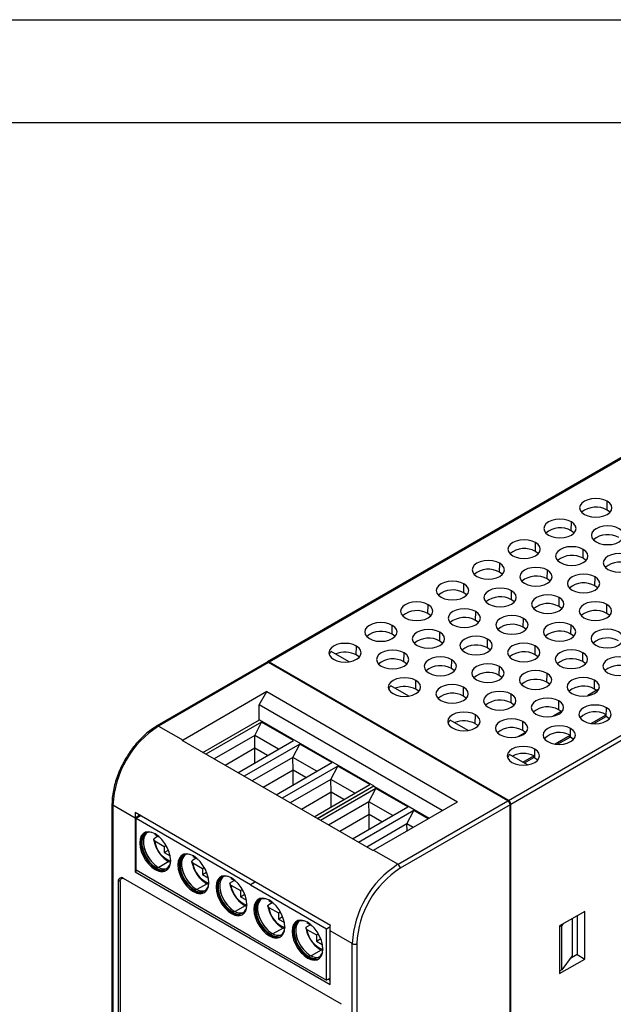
# Model space of a CAD drawing. Header units: millimetres. Extents: x 0 to 349, y 0 to 270.
# Tile 6 of 9: x 247 to 293, y 194 to 270. Entities that reach past the tile are written whole.
import ezdxf

# ---------------------------------------------------------------- set-up
doc = ezdxf.new("R2010")
doc.units = ezdxf.units.MM
doc.header["$LTSCALE"] = 1.25
doc.layers.add('TEXT', color=140, linetype='Continuous', lineweight=25)

msp = doc.modelspace()

# ---------------------------------------------------------------- linework, layer by layer
at = {"color": 7, "linetype": 'Continuous'}
msp.add_line((0.003, 269.878), (349.253, 269.878), dxfattribs=at)
for p, q in [((314.687, 248.367), (266.011, 220.267)), ((314.812, 248.355), (266.136, 220.255)), ((284.639, 209.573), (333.315, 237.673)), ((333.492, 237.367), (284.816, 209.267)), ((292.259, 232.002), (292.27, 232.688)), ((289.49, 230.403), (289.5, 231.089)), ((286.72, 228.804), (286.731, 229.49)), ((290.403, 228.277), (290.414, 228.963)), ((283.951, 227.205), (283.961, 227.892)), ((287.634, 226.678), (287.644, 227.364)), ((291.317, 226.151), (291.327, 226.837)), ((281.181, 225.606), (281.192, 226.293)), ((284.864, 225.079), (284.875, 225.765)), ((288.547, 224.552), (288.557, 225.238)), ((278.412, 224.008), (278.422, 224.694)), ((292.23, 224.025), (292.24, 224.711)), ((282.095, 223.48), (282.105, 224.167)), ((285.778, 222.953), (285.788, 223.639)), ((275.642, 222.409), (275.653, 223.095)), ((289.46, 222.426), (289.471, 223.112)), ((279.325, 221.881), (279.336, 222.568)), ((272.873, 220.81), (272.883, 221.496)), ((283.008, 221.354), (283.018, 222.041)), ((286.691, 220.827), (286.701, 221.513)), ((272.324, 220.289), (270.938, 221.09)), ((276.556, 220.283), (276.566, 220.969)), ((290.374, 220.3), (290.384, 220.986)), ((265.952, 220.233), (257.467, 215.335)), ((266.077, 220.221), (257.592, 215.322)), ((284.58, 209.539), (266.077, 220.221)), ((284.622, 209.543), (266.119, 220.225)), ((284.639, 209.573), (266.136, 220.255)), ((280.239, 219.755), (280.249, 220.442)), ((283.921, 219.228), (283.932, 219.915)), ((287.604, 218.701), (287.615, 219.387)), ((276.921, 217.636), (275.534, 218.436)), ((277.469, 218.157), (277.479, 218.843)), ((281.152, 217.629), (281.162, 218.316)), ((291.287, 218.174), (291.297, 218.86)), ((265.959, 217.976), (259.478, 214.234)), ((265.37, 216.955), (265.959, 217.976)), ((265.959, 217.976), (280.691, 209.471)), ((284.835, 217.102), (284.845, 217.788)), ((291.529, 218.115), (290.773, 217.671)), ((291.565, 218.069), (291.529, 218.115)), ((279.512, 208.791), (265.37, 216.955)), ((265.37, 215.798), (265.37, 216.955)), ((288.518, 216.575), (288.528, 217.261)), ((282.065, 215.503), (282.076, 216.19)), ((288.775, 216.498), (288.065, 216.08)), ((288.795, 216.47), (288.775, 216.498)), ((291.044, 215.535), (292.196, 216.189)), ((291.245, 215.513), (292.194, 216.051)), ((292.194, 216.051), (292.196, 216.189)), ((292.2, 216.048), (292.211, 216.734)), ((257.592, 215.322), (259.478, 214.234)), ((261.01, 213.281), (265.385, 215.807)), ((265.549, 215.629), (261.246, 213.145)), ((265.018, 214.595), (265.549, 215.629)), ((265.385, 215.807), (274.224, 210.704)), ((268.024, 214.201), (265.549, 215.629)), ((281.517, 214.983), (280.13, 215.783)), ((285.748, 214.976), (285.758, 215.662)), ((265.018, 214.595), (261.876, 212.781)), ((265.035, 213.611), (265.018, 214.595)), ((266.863, 213.53), (265.018, 214.595)), ((286.02, 214.879), (285.357, 214.489)), ((288.233, 213.94), (289.402, 214.603)), ((288.435, 213.919), (289.4, 214.466)), ((289.4, 214.466), (289.402, 214.603)), ((289.431, 214.449), (289.441, 215.135)), ((274.151, 205.695), (259.419, 214.199)), ((263.721, 211.716), (268.024, 214.201)), ((268.495, 213.928), (264.192, 211.444)), ((267.965, 212.894), (268.495, 213.928)), ((270.97, 212.5), (268.495, 213.928)), ((265.035, 213.611), (262.737, 212.284)), ((265.035, 212.475), (265.035, 213.611)), ((266.019, 213.043), (265.035, 213.611)), ((286.113, 212.329), (284.726, 213.13)), ((285.756, 212.535), (286.607, 213.018)), ((286.605, 212.881), (286.607, 213.018)), ((286.661, 212.85), (286.672, 213.536)), ((267.965, 212.894), (264.823, 211.08)), ((266.667, 210.015), (270.97, 212.5)), ((271.441, 212.228), (267.138, 209.743)), ((267.981, 211.91), (267.965, 212.894)), ((269.809, 211.829), (267.965, 212.894)), ((270.911, 211.193), (271.441, 212.228)), ((273.916, 210.799), (271.441, 212.228)), ((285.875, 212.467), (286.605, 212.881)), ((267.981, 211.91), (265.683, 210.583)), ((267.981, 210.774), (267.981, 211.91)), ((268.965, 211.342), (267.981, 211.91)), ((270.911, 211.193), (267.769, 209.379)), ((269.613, 208.315), (273.916, 210.799)), ((269.849, 208.179), (274.224, 210.704)), ((274.224, 210.67), (269.878, 208.162)), ((270.927, 210.209), (270.911, 211.193)), ((272.755, 210.129), (270.911, 211.193)), ((274.224, 210.67), (274.224, 210.704)), ((274.224, 210.67), (278.496, 208.204)), ((270.927, 210.209), (268.629, 208.883)), ((274.373, 210.501), (270.099, 208.034)), ((270.927, 209.073), (270.927, 210.209)), ((271.911, 209.641), (270.927, 210.209)), ((273.843, 209.467), (274.373, 210.501)), ((276.848, 209.072), (274.373, 210.501)), ((253.983, 209.301), (253.983, 156.225)), ((255.765, 208.212), (254.056, 209.199)), ((254.056, 209.199), (254.056, 156.123)), ((273.843, 209.467), (270.73, 207.67)), ((273.859, 208.483), (273.843, 209.467)), ((275.687, 208.402), (273.843, 209.467)), ((274.209, 205.729), (280.691, 209.471)), ((276.095, 204.641), (284.58, 209.539)), ((284.757, 209.233), (276.271, 204.335)), ((284.757, 148.401), (284.757, 209.233)), ((284.781, 148.435), (284.781, 209.267)), ((284.816, 148.435), (284.816, 209.267)), ((256.055, 208.385), (255.765, 208.212)), ((270.868, 199.922), (255.783, 208.631)), ((255.854, 208.195), (256.196, 208.392)), ((256.055, 208.385), (256.057, 208.472)), ((256.06, 208.382), (256.055, 208.385)), ((256.055, 208.311), (256.055, 208.385)), ((256.06, 208.382), (256.06, 208.314)), ((273.859, 208.483), (271.59, 207.173)), ((272.574, 206.605), (276.848, 209.072)), ((277.319, 208.8), (273.046, 206.333)), ((273.859, 207.347), (273.859, 208.483)), ((274.843, 207.915), (273.859, 208.483)), ((276.789, 207.766), (277.319, 208.8)), ((278.424, 208.163), (277.319, 208.8)), ((255.765, 208.212), (255.765, 204.061)), ((255.854, 204.21), (255.854, 208.195)), ((255.854, 208.195), (264.693, 203.093)), ((276.789, 207.766), (273.676, 205.969)), ((276.798, 207.224), (276.789, 207.766)), ((277.263, 207.492), (276.789, 207.766)), ((257.306, 207.018), (257.289, 206.953)), ((257.289, 206.953), (257.667, 206.735)), ((257.55, 206.802), (257.285, 206.649)), ((257.289, 206.443), (258.03, 206.015)), ((258.03, 206.015), (258.171, 206.097)), ((258.03, 206.015), (258.03, 205.542)), ((258.03, 205.542), (258.351, 205.727)), ((258.03, 205.542), (258.472, 205.287)), ((258.472, 205.287), (258.472, 205.34)), ((274.209, 205.729), (276.095, 204.641)), ((258.39, 204.846), (257.604, 204.391)), ((260.496, 205.102), (260.231, 204.948)), ((260.252, 205.317), (260.235, 205.252)), ((260.235, 205.252), (260.613, 205.034)), ((260.235, 204.742), (260.976, 204.314)), ((255.939, 204.161), (255.765, 204.061)), ((255.765, 204.061), (270.85, 195.353)), ((255.854, 204.21), (264.678, 199.116)), ((257.416, 204.283), (257.327, 204.232)), ((257.534, 204.429), (257.416, 204.361)), ((260.976, 204.314), (261.118, 204.396)), ((260.976, 204.314), (260.976, 203.841)), ((260.976, 203.841), (261.297, 204.027)), ((260.976, 203.841), (261.418, 203.586)), ((254.636, 203.41), (254.465, 203.315)), ((254.465, 203.315), (254.465, 161.467)), ((254.614, 203.311), (254.614, 161.463)), ((254.735, 203.61), (254.713, 203.537)), ((254.797, 203.586), (254.717, 203.54)), ((271.734, 193.827), (254.881, 203.556)), ((261.337, 203.145), (260.55, 202.69)), ((261.418, 203.586), (261.418, 203.639)), ((263.443, 203.401), (263.177, 203.248)), ((263.198, 203.616), (263.181, 203.552)), ((263.181, 203.552), (263.559, 203.333)), ((264.693, 203.093), (265.034, 203.29)), ((265.064, 203.273), (264.693, 203.059)), ((264.693, 203.059), (264.693, 203.093)), ((264.693, 203.059), (270.571, 199.666)), ((260.362, 202.582), (260.274, 202.531)), ((260.48, 202.728), (260.362, 202.66)), ((263.181, 203.041), (263.922, 202.613)), ((263.922, 202.613), (264.064, 202.695)), ((263.922, 202.613), (263.922, 202.14)), ((263.922, 202.14), (264.243, 202.326)), ((263.922, 202.14), (264.364, 201.885)), ((264.364, 201.885), (264.364, 201.939)), ((266.374, 201.674), (266.109, 201.521)), ((266.13, 201.89), (266.113, 201.825)), ((266.113, 201.825), (266.491, 201.607)), ((263.308, 200.881), (263.22, 200.83)), ((263.426, 201.028), (263.308, 200.959)), ((264.283, 201.444), (263.496, 200.99)), ((266.113, 201.315), (266.854, 200.887)), ((266.854, 200.887), (266.995, 200.969)), ((266.854, 200.887), (266.854, 200.414)), ((290.531, 200.999), (288.587, 199.877)), ((290.531, 197.325), (290.531, 200.999)), ((266.854, 200.414), (267.175, 200.599)), ((266.854, 200.414), (267.296, 200.159)), ((267.296, 200.159), (267.296, 200.212)), ((269.076, 200.189), (269.059, 200.124)), ((269.059, 200.124), (269.437, 199.906)), ((288.841, 200.024), (288.764, 199.92)), ((289.559, 200.438), (289.559, 197.579)), ((289.943, 200.66), (289.943, 197.664)), ((266.358, 199.301), (266.24, 199.233)), ((267.214, 199.717), (266.428, 199.263)), ((269.32, 199.973), (269.055, 199.82)), ((269.059, 199.614), (269.8, 199.186)), ((269.8, 199.186), (269.942, 199.268)), ((270.571, 199.666), (270.862, 199.834)), ((270.571, 195.68), (270.571, 199.666)), ((272.559, 198.517), (270.85, 199.504)), ((270.85, 195.353), (270.85, 199.504)), ((288.764, 199.92), (288.587, 199.819)), ((288.587, 199.877), (288.587, 196.202)), ((288.764, 196.499), (288.764, 199.92)), ((264.678, 199.082), (264.678, 199.116)), ((264.678, 199.082), (270.571, 195.68)), ((266.24, 199.155), (266.152, 199.104)), ((269.8, 199.186), (269.8, 198.713)), ((269.8, 198.713), (270.121, 198.898)), ((269.8, 198.713), (270.242, 198.458)), ((270.242, 198.458), (270.242, 198.511)), ((272.559, 145.442), (272.559, 198.517)), ((272.913, 198.517), (272.913, 145.442)), ((270.161, 198.017), (269.374, 197.562)), ((269.186, 197.454), (269.098, 197.403)), ((269.304, 197.6), (269.186, 197.532)), ((288.587, 196.202), (290.531, 197.325)), ((289.559, 197.579), (288.764, 196.499)), ((289.943, 197.664), (289.377, 197.332)), ((289.943, 197.664), (290.531, 197.325)), ((288.764, 196.499), (288.587, 196.396)), ((270.85, 195.836), (270.571, 195.68)), ((270.85, 195.687), (270.719, 195.763)), ((270.724, 195.766), (270.85, 195.693))]:
    msp.add_line(p, q)
at = {"flags": 128}
for points in [[(292.27, 232.688), (292.011, 232.803), (291.709, 232.875), (291.386, 232.899), (291.062, 232.875), (290.761, 232.803), (290.502, 232.688), (290.303, 232.538), (290.178, 232.364), (290.136, 232.178), (290.178, 231.991), (290.303, 231.817), (290.502, 231.667)], [(290.502, 231.667), (290.761, 231.553), (291.062, 231.481), (291.386, 231.456), (291.709, 231.481), (292.011, 231.553), (292.27, 231.667), (292.468, 231.817), (292.593, 231.991), (292.636, 232.178), (292.593, 232.364), (292.468, 232.538), (292.27, 232.688)], [(292.48, 231.829), (292.456, 231.854), (292.259, 232.002)], [(289.5, 231.089), (289.241, 231.204), (288.94, 231.276), (288.616, 231.3), (288.293, 231.276), (287.991, 231.204), (287.732, 231.089), (287.534, 230.94), (287.409, 230.766), (287.366, 230.579), (287.409, 230.392), (287.534, 230.218), (287.732, 230.069)], [(287.732, 230.069), (287.991, 229.954), (288.293, 229.882), (288.616, 229.857), (288.94, 229.882), (289.241, 229.954), (289.5, 230.069), (289.699, 230.218), (289.824, 230.392), (289.866, 230.579), (289.824, 230.766), (289.699, 230.94), (289.5, 231.089)], [(293.183, 230.562), (292.924, 230.677), (292.623, 230.749), (292.299, 230.773), (291.976, 230.749), (291.674, 230.677), (291.415, 230.562), (291.217, 230.412), (291.092, 230.238), (291.049, 230.052), (291.092, 229.865), (291.217, 229.691), (291.415, 229.541)], [(291.415, 229.541), (291.674, 229.427), (291.976, 229.355), (292.299, 229.33), (292.623, 229.355), (292.924, 229.427), (293.183, 229.541), (293.382, 229.691), (293.507, 229.865), (293.549, 230.052), (293.507, 230.238), (293.382, 230.412), (293.183, 230.562)], [(286.731, 229.49), (286.472, 229.605), (286.17, 229.677), (285.847, 229.702), (285.523, 229.677), (285.222, 229.605), (284.963, 229.49), (284.764, 229.341), (284.639, 229.167), (284.597, 228.98), (284.639, 228.793), (284.764, 228.619), (284.963, 228.47)], [(289.71, 230.23), (289.686, 230.255), (289.49, 230.403)], [(284.963, 228.47), (285.222, 228.355), (285.523, 228.283), (285.847, 228.258), (286.17, 228.283), (286.472, 228.355), (286.731, 228.47), (286.929, 228.619), (287.054, 228.793), (287.097, 228.98), (287.054, 229.167), (286.929, 229.341), (286.731, 229.49)], [(290.414, 228.963), (290.155, 229.078), (289.853, 229.15), (289.53, 229.174), (289.206, 229.15), (288.905, 229.078), (288.646, 228.963), (288.447, 228.814), (288.322, 228.64), (288.28, 228.453), (288.322, 228.266), (288.447, 228.092), (288.646, 227.943)], [(288.646, 227.943), (288.905, 227.828), (289.206, 227.756), (289.53, 227.731), (289.853, 227.756), (290.155, 227.828), (290.414, 227.943), (290.612, 228.092), (290.737, 228.266), (290.78, 228.453), (290.737, 228.64), (290.612, 228.814), (290.414, 228.963)], [(286.941, 228.631), (286.917, 228.656), (286.72, 228.804)], [(290.624, 228.104), (290.6, 228.129), (290.403, 228.277)], [(294.096, 228.436), (293.838, 228.55), (293.536, 228.623), (293.213, 228.647), (292.889, 228.623), (292.588, 228.55), (292.329, 228.436), (292.13, 228.286), (292.005, 228.112), (291.963, 227.926), (292.005, 227.739), (292.13, 227.565), (292.329, 227.415)], [(292.329, 227.415), (292.588, 227.301), (292.889, 227.229), (293.213, 227.204), (293.536, 227.229), (293.838, 227.301), (294.096, 227.415), (294.295, 227.565), (294.42, 227.739), (294.463, 227.926), (294.42, 228.112), (294.295, 228.286), (294.096, 228.436)], [(283.961, 227.892), (283.702, 228.006), (283.401, 228.078), (283.077, 228.103), (282.754, 228.078), (282.452, 228.006), (282.193, 227.892), (281.995, 227.742), (281.87, 227.568), (281.827, 227.381), (281.87, 227.195), (281.995, 227.02), (282.193, 226.871)], [(282.193, 226.871), (282.452, 226.756), (282.754, 226.684), (283.077, 226.66), (283.401, 226.684), (283.702, 226.756), (283.961, 226.871), (284.16, 227.02), (284.285, 227.195), (284.327, 227.381), (284.285, 227.568), (284.16, 227.742), (283.961, 227.892)], [(287.644, 227.364), (287.385, 227.479), (287.084, 227.551), (286.76, 227.576), (286.437, 227.551), (286.135, 227.479), (285.876, 227.364), (285.678, 227.215), (285.553, 227.041), (285.51, 226.854), (285.553, 226.667), (285.678, 226.493), (285.876, 226.344)], [(284.171, 227.032), (284.147, 227.057), (283.951, 227.205)], [(285.876, 226.344), (286.135, 226.229), (286.437, 226.157), (286.76, 226.132), (287.084, 226.157), (287.385, 226.229), (287.644, 226.344), (287.843, 226.493), (287.968, 226.667), (288.01, 226.854), (287.968, 227.041), (287.843, 227.215), (287.644, 227.364)], [(287.854, 226.505), (287.83, 226.53), (287.634, 226.678)], [(291.327, 226.837), (291.068, 226.952), (290.767, 227.024), (290.443, 227.048), (290.119, 227.024), (289.818, 226.952), (289.559, 226.837), (289.36, 226.688), (289.236, 226.514), (289.193, 226.327), (289.236, 226.14), (289.36, 225.966), (289.559, 225.817)], [(289.559, 225.817), (289.818, 225.702), (290.119, 225.63), (290.443, 225.605), (290.767, 225.63), (291.068, 225.702), (291.327, 225.817), (291.526, 225.966), (291.65, 226.14), (291.693, 226.327), (291.65, 226.514), (291.526, 226.688), (291.327, 226.837)], [(281.192, 226.293), (280.933, 226.407), (280.631, 226.48), (280.308, 226.504), (279.984, 226.48), (279.683, 226.407), (279.424, 226.293), (279.225, 226.143), (279.1, 225.969), (279.058, 225.782), (279.1, 225.596), (279.225, 225.422), (279.424, 225.272)], [(279.424, 225.272), (279.683, 225.158), (279.984, 225.085), (280.308, 225.061), (280.631, 225.085), (280.933, 225.158), (281.192, 225.272), (281.39, 225.422), (281.515, 225.596), (281.558, 225.782), (281.515, 225.969), (281.39, 226.143), (281.192, 226.293)], [(284.875, 225.765), (284.616, 225.88), (284.314, 225.952), (283.991, 225.977), (283.667, 225.952), (283.366, 225.88), (283.107, 225.765), (282.908, 225.616), (282.783, 225.442), (282.741, 225.255), (282.783, 225.068), (282.908, 224.894), (283.107, 224.745)], [(291.537, 225.978), (291.513, 226.003), (291.317, 226.151)], [(281.402, 225.433), (281.378, 225.459), (281.181, 225.606)], [(283.107, 224.745), (283.366, 224.63), (283.667, 224.558), (283.991, 224.534), (284.314, 224.558), (284.616, 224.63), (284.875, 224.745), (285.073, 224.894), (285.198, 225.068), (285.241, 225.255), (285.198, 225.442), (285.073, 225.616), (284.875, 225.765)], [(288.557, 225.238), (288.299, 225.353), (287.997, 225.425), (287.674, 225.45), (287.35, 225.425), (287.049, 225.353), (286.79, 225.238), (286.591, 225.089), (286.466, 224.915), (286.424, 224.728), (286.466, 224.541), (286.591, 224.367), (286.79, 224.218)], [(286.79, 224.218), (287.049, 224.103), (287.35, 224.031), (287.674, 224.006), (287.997, 224.031), (288.299, 224.103), (288.557, 224.218), (288.756, 224.367), (288.881, 224.541), (288.924, 224.728), (288.881, 224.915), (288.756, 225.089), (288.557, 225.238)], [(278.422, 224.694), (278.163, 224.809), (277.862, 224.881), (277.538, 224.905), (277.215, 224.881), (276.913, 224.809), (276.654, 224.694), (276.456, 224.544), (276.331, 224.37), (276.288, 224.184), (276.331, 223.997), (276.456, 223.823), (276.654, 223.673)], [(276.654, 223.673), (276.913, 223.559), (277.215, 223.487), (277.538, 223.462), (277.862, 223.487), (278.163, 223.559), (278.422, 223.673), (278.621, 223.823), (278.746, 223.997), (278.788, 224.184), (278.746, 224.37), (278.621, 224.544), (278.422, 224.694)], [(282.105, 224.167), (281.846, 224.281), (281.545, 224.353), (281.221, 224.378), (280.898, 224.353), (280.596, 224.281), (280.337, 224.167), (280.139, 224.017), (280.014, 223.843), (279.971, 223.656), (280.014, 223.47), (280.139, 223.296), (280.337, 223.146)], [(285.085, 224.906), (285.061, 224.931), (284.864, 225.079)], [(288.768, 224.379), (288.743, 224.404), (288.547, 224.552)], [(292.24, 224.711), (291.981, 224.826), (291.68, 224.898), (291.356, 224.922), (291.033, 224.898), (290.731, 224.826), (290.472, 224.711), (290.274, 224.562), (290.149, 224.387), (290.106, 224.201), (290.149, 224.014), (290.274, 223.84), (290.472, 223.69)], [(290.472, 223.69), (290.731, 223.576), (291.033, 223.504), (291.356, 223.479), (291.68, 223.504), (291.981, 223.576), (292.24, 223.69), (292.439, 223.84), (292.564, 224.014), (292.606, 224.201), (292.564, 224.387), (292.439, 224.562), (292.24, 224.711)], [(278.632, 223.835), (278.608, 223.86), (278.412, 224.008)], [(280.337, 223.146), (280.596, 223.031), (280.898, 222.959), (281.221, 222.935), (281.545, 222.959), (281.846, 223.031), (282.105, 223.146), (282.304, 223.296), (282.429, 223.47), (282.471, 223.656), (282.429, 223.843), (282.304, 224.017), (282.105, 224.167)], [(285.788, 223.639), (285.529, 223.754), (285.228, 223.826), (284.904, 223.851), (284.58, 223.826), (284.279, 223.754), (284.02, 223.639), (283.821, 223.49), (283.697, 223.316), (283.654, 223.129), (283.697, 222.942), (283.821, 222.768), (284.02, 222.619)], [(284.02, 222.619), (284.279, 222.504), (284.58, 222.432), (284.904, 222.408), (285.228, 222.432), (285.529, 222.504), (285.788, 222.619), (285.987, 222.768), (286.111, 222.942), (286.154, 223.129), (286.111, 223.316), (285.987, 223.49), (285.788, 223.639)], [(292.45, 223.852), (292.426, 223.877), (292.23, 224.025)], [(275.653, 223.095), (275.394, 223.21), (275.092, 223.282), (274.769, 223.306), (274.445, 223.282), (274.144, 223.21), (273.885, 223.095), (273.686, 222.946), (273.561, 222.772), (273.519, 222.585), (273.561, 222.398), (273.686, 222.224), (273.885, 222.075)], [(273.885, 222.075), (274.144, 221.96), (274.445, 221.888), (274.769, 221.863), (275.092, 221.888), (275.394, 221.96), (275.653, 222.075), (275.851, 222.224), (275.976, 222.398), (276.019, 222.585), (275.976, 222.772), (275.851, 222.946), (275.653, 223.095)], [(282.315, 223.307), (282.291, 223.333), (282.095, 223.48)], [(285.998, 222.78), (285.974, 222.805), (285.778, 222.953)], [(289.471, 223.112), (289.212, 223.227), (288.91, 223.299), (288.587, 223.324), (288.263, 223.299), (287.962, 223.227), (287.703, 223.112), (287.504, 222.963), (287.379, 222.789), (287.337, 222.602), (287.379, 222.415), (287.504, 222.241), (287.703, 222.092)], [(287.703, 222.092), (287.962, 221.977), (288.263, 221.905), (288.587, 221.88), (288.91, 221.905), (289.212, 221.977), (289.471, 222.092), (289.669, 222.241), (289.794, 222.415), (289.837, 222.602), (289.794, 222.789), (289.669, 222.963), (289.471, 223.112)], [(275.863, 222.236), (275.839, 222.261), (275.642, 222.409)], [(279.336, 222.568), (279.077, 222.683), (278.775, 222.755), (278.452, 222.779), (278.128, 222.755), (277.827, 222.683), (277.568, 222.568), (277.369, 222.418), (277.244, 222.244), (277.202, 222.058), (277.244, 221.871), (277.369, 221.697), (277.568, 221.547)], [(277.568, 221.547), (277.827, 221.433), (278.128, 221.361), (278.452, 221.336), (278.775, 221.361), (279.077, 221.433), (279.336, 221.547), (279.534, 221.697), (279.659, 221.871), (279.702, 222.058), (279.659, 222.244), (279.534, 222.418), (279.336, 222.568)], [(283.018, 222.041), (282.76, 222.155), (282.458, 222.227), (282.135, 222.252), (281.811, 222.227), (281.51, 222.155), (281.251, 222.041), (281.052, 221.891), (280.927, 221.717), (280.885, 221.53), (280.927, 221.344), (281.052, 221.17), (281.251, 221.02)], [(289.681, 222.253), (289.657, 222.278), (289.46, 222.426)], [(293.154, 222.585), (292.895, 222.7), (292.593, 222.772), (292.27, 222.796), (291.946, 222.772), (291.645, 222.7), (291.386, 222.585), (291.187, 222.435), (291.062, 222.261), (291.02, 222.075), (291.062, 221.888), (291.187, 221.714), (291.386, 221.564)], [(291.386, 221.564), (291.645, 221.45), (291.946, 221.378), (292.27, 221.353), (292.593, 221.378), (292.895, 221.45), (293.154, 221.564), (293.352, 221.714), (293.477, 221.888), (293.52, 222.075), (293.477, 222.261), (293.352, 222.435), (293.154, 222.585)], [(272.883, 221.496), (272.624, 221.611), (272.323, 221.683), (271.999, 221.708), (271.676, 221.683), (271.374, 221.611), (271.115, 221.496), (270.917, 221.347), (270.792, 221.173), (270.749, 220.986), (270.792, 220.799), (270.917, 220.625), (271.115, 220.476)], [(271.115, 220.476), (271.374, 220.361), (271.676, 220.289), (271.999, 220.264), (272.323, 220.289), (272.624, 220.361), (272.883, 220.476), (273.082, 220.625), (273.207, 220.799), (273.249, 220.986), (273.207, 221.173), (273.082, 221.347), (272.883, 221.496)], [(279.546, 221.709), (279.522, 221.734), (279.325, 221.881)], [(281.251, 221.02), (281.51, 220.905), (281.811, 220.833), (282.135, 220.809), (282.458, 220.833), (282.76, 220.905), (283.018, 221.02), (283.217, 221.17), (283.342, 221.344), (283.385, 221.53), (283.342, 221.717), (283.217, 221.891), (283.018, 222.041)], [(283.229, 221.181), (283.204, 221.207), (283.008, 221.354)], [(286.701, 221.513), (286.442, 221.628), (286.141, 221.7), (285.817, 221.725), (285.494, 221.7), (285.192, 221.628), (284.933, 221.513), (284.735, 221.364), (284.61, 221.19), (284.567, 221.003), (284.61, 220.816), (284.735, 220.642), (284.933, 220.493)], [(284.933, 220.493), (285.192, 220.378), (285.494, 220.306), (285.817, 220.281), (286.141, 220.306), (286.442, 220.378), (286.701, 220.493), (286.9, 220.642), (287.025, 220.816), (287.067, 221.003), (287.025, 221.19), (286.9, 221.364), (286.701, 221.513)], [(273.093, 220.637), (273.047, 220.684), (272.873, 220.81)], [(276.566, 220.969), (276.307, 221.084), (276.006, 221.156), (275.682, 221.18), (275.359, 221.156), (275.057, 221.084), (274.798, 220.969), (274.6, 220.82), (274.475, 220.646), (274.432, 220.459), (274.475, 220.272), (274.6, 220.098), (274.798, 219.949)], [(274.798, 219.949), (275.057, 219.834), (275.359, 219.762), (275.682, 219.737), (276.006, 219.762), (276.307, 219.834), (276.566, 219.949), (276.765, 220.098), (276.89, 220.272), (276.932, 220.459), (276.89, 220.646), (276.765, 220.82), (276.566, 220.969)], [(280.249, 220.442), (279.99, 220.556), (279.689, 220.629), (279.365, 220.653), (279.041, 220.629), (278.74, 220.556), (278.481, 220.442), (278.282, 220.292), (278.158, 220.118), (278.115, 219.932), (278.158, 219.745), (278.282, 219.571), (278.481, 219.421)], [(286.911, 220.654), (286.887, 220.679), (286.691, 220.827)], [(290.384, 220.986), (290.125, 221.101), (289.824, 221.173), (289.5, 221.197), (289.177, 221.173), (288.875, 221.101), (288.616, 220.986), (288.418, 220.837), (288.293, 220.663), (288.25, 220.476), (288.293, 220.289), (288.418, 220.115), (288.616, 219.966)], [(288.616, 219.966), (288.875, 219.851), (289.177, 219.779), (289.5, 219.754), (289.824, 219.779), (290.125, 219.851), (290.384, 219.966), (290.583, 220.115), (290.708, 220.289), (290.75, 220.476), (290.708, 220.663), (290.583, 220.837), (290.384, 220.986)], [(294.067, 220.459), (293.808, 220.574), (293.507, 220.646), (293.183, 220.67), (292.86, 220.646), (292.558, 220.574), (292.299, 220.459), (292.101, 220.309), (291.976, 220.135), (291.933, 219.949), (291.976, 219.762), (292.101, 219.588), (292.299, 219.438)], [(276.776, 220.11), (276.752, 220.135), (276.556, 220.283)], [(278.481, 219.421), (278.74, 219.307), (279.041, 219.235), (279.365, 219.21), (279.689, 219.235), (279.99, 219.307), (280.249, 219.421), (280.448, 219.571), (280.572, 219.745), (280.615, 219.932), (280.572, 220.118), (280.448, 220.292), (280.249, 220.442)], [(283.932, 219.915), (283.673, 220.029), (283.371, 220.101), (283.048, 220.126), (282.724, 220.101), (282.423, 220.029), (282.164, 219.915), (281.965, 219.765), (281.84, 219.591), (281.798, 219.404), (281.84, 219.218), (281.965, 219.043), (282.164, 218.894)], [(282.164, 218.894), (282.423, 218.779), (282.724, 218.707), (283.048, 218.683), (283.371, 218.707), (283.673, 218.779), (283.932, 218.894), (284.13, 219.043), (284.255, 219.218), (284.298, 219.404), (284.255, 219.591), (284.13, 219.765), (283.932, 219.915)], [(290.594, 220.127), (290.57, 220.152), (290.374, 220.3)], [(292.299, 219.438), (292.558, 219.324), (292.86, 219.252), (293.183, 219.227), (293.507, 219.252), (293.808, 219.324), (294.067, 219.438), (294.266, 219.588), (294.39, 219.762), (294.433, 219.949), (294.39, 220.135), (294.266, 220.309), (294.067, 220.459)], [(277.479, 218.843), (277.22, 218.958), (276.919, 219.03), (276.595, 219.054), (276.272, 219.03), (275.97, 218.958), (275.712, 218.843), (275.513, 218.694), (275.388, 218.52), (275.345, 218.333), (275.388, 218.146), (275.513, 217.972), (275.712, 217.823)], [(280.459, 219.582), (280.435, 219.608), (280.239, 219.755)], [(284.142, 219.055), (284.118, 219.08), (283.921, 219.228)], [(287.615, 219.387), (287.356, 219.502), (287.054, 219.574), (286.731, 219.599), (286.407, 219.574), (286.106, 219.502), (285.847, 219.387), (285.648, 219.238), (285.523, 219.064), (285.481, 218.877), (285.523, 218.69), (285.648, 218.516), (285.847, 218.367)], [(285.847, 218.367), (286.106, 218.252), (286.407, 218.18), (286.731, 218.155), (287.054, 218.18), (287.356, 218.252), (287.615, 218.367), (287.813, 218.516), (287.938, 218.69), (287.981, 218.877), (287.938, 219.064), (287.813, 219.238), (287.615, 219.387)], [(291.297, 218.86), (291.039, 218.975), (290.737, 219.047), (290.414, 219.071), (290.09, 219.047), (289.789, 218.975), (289.53, 218.86), (289.331, 218.711), (289.206, 218.537), (289.164, 218.35), (289.206, 218.163), (289.331, 217.989), (289.53, 217.84)], [(275.712, 217.823), (275.97, 217.708), (276.272, 217.636), (276.595, 217.611), (276.919, 217.636), (277.22, 217.708), (277.479, 217.823), (277.678, 217.972), (277.803, 218.146), (277.845, 218.333), (277.803, 218.52), (277.678, 218.694), (277.479, 218.843)], [(281.162, 218.316), (280.903, 218.43), (280.602, 218.503), (280.278, 218.527), (279.955, 218.503), (279.653, 218.43), (279.394, 218.316), (279.196, 218.166), (279.071, 217.992), (279.028, 217.805), (279.071, 217.619), (279.196, 217.445), (279.394, 217.295)], [(279.394, 217.295), (279.653, 217.181), (279.955, 217.108), (280.278, 217.084), (280.602, 217.108), (280.903, 217.181), (281.162, 217.295), (281.361, 217.445), (281.486, 217.619), (281.528, 217.805), (281.486, 217.992), (281.361, 218.166), (281.162, 218.316)], [(287.825, 218.528), (287.801, 218.553), (287.604, 218.701)], [(289.53, 217.84), (289.789, 217.725), (290.09, 217.653), (290.414, 217.628), (290.737, 217.653), (291.039, 217.725), (291.297, 217.84), (291.496, 217.989), (291.621, 218.163), (291.664, 218.35), (291.621, 218.537), (291.496, 218.711), (291.297, 218.86)], [(277.69, 217.984), (277.643, 218.031), (277.469, 218.157)], [(281.372, 217.456), (281.348, 217.482), (281.152, 217.629)], [(284.845, 217.788), (284.586, 217.903), (284.285, 217.975), (283.961, 218), (283.638, 217.975), (283.336, 217.903), (283.077, 217.788), (282.879, 217.639), (282.754, 217.465), (282.711, 217.278), (282.754, 217.091), (282.879, 216.917), (283.077, 216.768)], [(283.077, 216.768), (283.336, 216.653), (283.638, 216.581), (283.961, 216.557), (284.285, 216.581), (284.586, 216.653), (284.845, 216.768), (285.044, 216.917), (285.169, 217.091), (285.211, 217.278), (285.169, 217.465), (285.044, 217.639), (284.845, 217.788)], [(285.055, 216.929), (285.031, 216.954), (284.835, 217.102)], [(288.528, 217.261), (288.269, 217.376), (287.968, 217.448), (287.644, 217.473), (287.321, 217.448), (287.019, 217.376), (286.76, 217.261), (286.562, 217.112), (286.437, 216.938), (286.394, 216.751), (286.437, 216.564), (286.562, 216.39), (286.76, 216.241)], [(286.76, 216.241), (287.019, 216.126), (287.321, 216.054), (287.644, 216.029), (287.968, 216.054), (288.269, 216.126), (288.528, 216.241), (288.727, 216.39), (288.851, 216.564), (288.894, 216.751), (288.851, 216.938), (288.727, 217.112), (288.528, 217.261)], [(292.211, 216.734), (291.952, 216.849), (291.65, 216.921), (291.327, 216.945), (291.003, 216.921), (290.702, 216.849), (290.443, 216.734), (290.244, 216.585), (290.119, 216.41), (290.077, 216.224), (290.119, 216.037), (290.244, 215.863), (290.443, 215.713)], [(282.076, 216.19), (281.817, 216.304), (281.515, 216.376), (281.192, 216.401), (280.868, 216.376), (280.567, 216.304), (280.308, 216.19), (280.109, 216.04), (279.984, 215.866), (279.942, 215.679), (279.984, 215.493), (280.109, 215.319), (280.308, 215.169)], [(280.308, 215.169), (280.567, 215.055), (280.868, 214.982), (281.192, 214.958), (281.515, 214.982), (281.817, 215.055), (282.076, 215.169), (282.274, 215.319), (282.399, 215.493), (282.442, 215.679), (282.399, 215.866), (282.274, 216.04), (282.076, 216.19)], [(290.443, 215.713), (290.702, 215.599), (291.003, 215.527), (291.327, 215.502), (291.65, 215.527), (291.952, 215.599), (292.211, 215.713), (292.409, 215.863), (292.534, 216.037), (292.577, 216.224), (292.534, 216.41), (292.409, 216.585), (292.211, 216.734)], [(292.421, 215.875), (292.397, 215.9), (292.2, 216.048)], [(282.286, 215.33), (282.239, 215.377), (282.065, 215.503)], [(285.758, 215.662), (285.5, 215.777), (285.198, 215.849), (284.875, 215.874), (284.551, 215.849), (284.25, 215.777), (283.991, 215.662), (283.792, 215.513), (283.667, 215.339), (283.625, 215.152), (283.667, 214.965), (283.792, 214.791), (283.991, 214.642)], [(283.991, 214.642), (284.25, 214.527), (284.551, 214.455), (284.875, 214.431), (285.198, 214.455), (285.5, 214.527), (285.758, 214.642), (285.957, 214.791), (286.082, 214.965), (286.125, 215.152), (286.082, 215.339), (285.957, 215.513), (285.758, 215.662)], [(289.441, 215.135), (289.182, 215.25), (288.881, 215.322), (288.557, 215.347), (288.234, 215.322), (287.932, 215.25), (287.674, 215.135), (287.475, 214.986), (287.35, 214.812), (287.307, 214.625), (287.35, 214.438), (287.475, 214.264), (287.674, 214.115)], [(287.674, 214.115), (287.932, 214), (288.234, 213.928), (288.557, 213.903), (288.881, 213.928), (289.182, 214), (289.441, 214.115), (289.64, 214.264), (289.765, 214.438), (289.807, 214.625), (289.765, 214.812), (289.64, 214.986), (289.441, 215.135)], [(286.672, 213.536), (286.413, 213.651), (286.111, 213.723), (285.788, 213.748), (285.464, 213.723), (285.163, 213.651), (284.904, 213.536), (284.705, 213.387), (284.58, 213.213), (284.538, 213.026), (284.58, 212.839), (284.705, 212.665), (284.904, 212.516)], [(289.651, 214.276), (289.627, 214.301), (289.431, 214.449)], [(284.904, 212.516), (285.163, 212.401), (285.464, 212.329), (285.788, 212.304), (286.111, 212.329), (286.413, 212.401), (286.672, 212.516), (286.87, 212.665), (286.995, 212.839), (287.038, 213.026), (286.995, 213.213), (286.87, 213.387), (286.672, 213.536)], [(286.882, 212.677), (286.835, 212.724), (286.661, 212.85)], [(256.061, 208.47), (256.06, 208.433), (256.06, 208.382)], [(257.327, 206.988), (257.062, 207.106), (256.81, 207.15), (256.583, 207.117), (256.395, 207.007), (256.252, 206.828), (256.164, 206.588), (256.134, 206.299), (256.164, 205.975), (256.252, 205.633), (256.395, 205.289), (256.583, 204.962), (256.81, 204.667), (257.062, 204.42), (257.327, 204.232)], [(256.529, 207.095), (256.483, 207.059), (256.341, 206.879), (256.252, 206.639), (256.223, 206.35), (256.252, 206.026), (256.341, 205.684), (256.483, 205.34), (256.672, 205.013), (256.898, 204.718), (257.15, 204.471), (257.416, 204.283)], [(257.128, 207.083), (256.893, 207.114), (256.669, 207.064), (256.49, 206.934), (256.363, 206.729), (256.299, 206.462), (256.299, 206.149), (256.363, 205.807), (256.49, 205.457), (256.669, 205.119), (256.893, 204.812), (257.146, 204.554), (257.416, 204.361)], [(256.681, 207.07), (256.607, 207.002), (256.481, 206.797), (256.416, 206.531), (256.416, 206.217), (256.481, 205.876), (256.607, 205.525), (256.787, 205.187), (257.011, 204.88), (257.264, 204.622), (257.534, 204.429)], [(257.327, 204.232), (257.593, 204.113), (257.845, 204.069), (258.071, 204.103), (258.26, 204.212), (258.402, 204.391), (258.491, 204.632), (258.521, 204.921), (258.491, 205.245), (258.402, 205.587), (258.26, 205.93), (258.071, 206.258), (257.845, 206.552), (257.593, 206.8), (257.327, 206.988)], [(260.274, 205.287), (260.008, 205.406), (259.756, 205.449), (259.53, 205.416), (259.341, 205.307), (259.199, 205.127), (259.11, 204.887), (259.08, 204.598), (259.11, 204.274), (259.199, 203.932), (259.341, 203.588), (259.53, 203.261), (259.756, 202.966), (260.008, 202.719), (260.274, 202.531)], [(259.475, 205.394), (259.429, 205.358), (259.287, 205.178), (259.199, 204.938), (259.169, 204.649), (259.199, 204.325), (259.287, 203.983), (259.429, 203.639), (259.618, 203.312), (259.844, 203.017), (260.097, 202.77), (260.362, 202.582)], [(260.075, 205.382), (259.839, 205.413), (259.616, 205.364), (259.436, 205.233), (259.31, 205.028), (259.245, 204.762), (259.245, 204.448), (259.31, 204.107), (259.436, 203.756), (259.616, 203.418), (259.839, 203.111), (260.093, 202.854), (260.362, 202.66)], [(259.627, 205.369), (259.554, 205.301), (259.428, 205.096), (259.363, 204.83), (259.363, 204.516), (259.428, 204.175), (259.554, 203.824), (259.734, 203.486), (259.957, 203.179), (260.211, 202.922), (260.48, 202.728)], [(260.274, 202.531), (260.539, 202.412), (260.791, 202.369), (261.018, 202.402), (261.207, 202.511), (261.349, 202.69), (261.437, 202.931), (261.467, 203.22), (261.437, 203.544), (261.349, 203.886), (261.207, 204.23), (261.018, 204.557), (260.791, 204.852), (260.539, 205.099), (260.274, 205.287)], [(263.22, 203.586), (262.954, 203.705), (262.702, 203.748), (262.476, 203.715), (262.287, 203.606), (262.145, 203.427), (262.057, 203.186), (262.027, 202.897), (262.057, 202.573), (262.145, 202.231), (262.287, 201.888), (262.476, 201.56), (262.702, 201.266), (262.954, 201.018), (263.22, 200.83)], [(262.422, 203.693), (262.375, 203.657), (262.233, 203.478), (262.145, 203.237), (262.115, 202.948), (262.145, 202.624), (262.233, 202.282), (262.375, 201.939), (262.564, 201.611), (262.791, 201.317), (263.043, 201.069), (263.308, 200.881)], [(263.021, 203.682), (262.785, 203.712), (262.562, 203.663), (262.382, 203.532), (262.256, 203.328), (262.191, 203.061), (262.191, 202.747), (262.256, 202.406), (262.382, 202.056), (262.562, 201.717), (262.785, 201.41), (263.039, 201.153), (263.308, 200.959)], [(262.574, 203.668), (262.5, 203.6), (262.374, 203.396), (262.309, 203.129), (262.309, 202.815), (262.374, 202.474), (262.5, 202.124), (262.68, 201.785), (262.903, 201.478), (263.157, 201.221), (263.426, 201.028)], [(263.22, 200.83), (263.486, 200.711), (263.738, 200.668), (263.964, 200.701), (264.153, 200.81), (264.295, 200.99), (264.383, 201.23), (264.413, 201.519), (264.383, 201.843), (264.295, 202.185), (264.153, 202.529), (263.964, 202.856), (263.738, 203.151), (263.486, 203.398), (263.22, 203.586)], [(266.152, 201.86), (265.886, 201.978), (265.634, 202.022), (265.408, 201.988), (265.219, 201.879), (265.076, 201.7), (264.988, 201.46), (264.958, 201.171), (264.988, 200.847), (265.076, 200.504), (265.219, 200.161), (265.408, 199.834), (265.634, 199.539), (265.886, 199.292), (266.152, 199.104)], [(265.353, 201.967), (265.307, 201.93), (265.165, 201.751), (265.077, 201.511), (265.047, 201.222), (265.077, 200.898), (265.165, 200.555), (265.307, 200.212), (265.496, 199.885), (265.722, 199.59), (265.974, 199.343), (266.24, 199.155)], [(265.959, 201.953), (265.717, 201.985), (265.494, 201.936), (265.314, 201.806), (265.188, 201.601), (265.123, 201.334), (265.123, 201.021), (265.188, 200.679), (265.314, 200.329), (265.494, 199.991), (265.717, 199.684), (265.971, 199.426), (266.24, 199.233)], [(265.505, 201.941), (265.432, 201.874), (265.305, 201.669), (265.241, 201.402), (265.241, 201.089), (265.305, 200.747), (265.432, 200.397), (265.611, 200.059), (265.835, 199.752), (266.088, 199.494), (266.358, 199.301)], [(266.152, 199.104), (266.417, 198.985), (266.669, 198.941), (266.896, 198.975), (267.084, 199.084), (267.227, 199.263), (267.315, 199.504), (267.345, 199.793), (267.315, 200.117), (267.227, 200.459), (267.084, 200.802), (266.896, 201.13), (266.669, 201.424), (266.417, 201.672), (266.152, 201.86)], [(269.098, 200.159), (268.832, 200.277), (268.58, 200.321), (268.354, 200.288), (268.165, 200.179), (268.023, 199.999), (267.935, 199.759), (267.905, 199.47), (267.935, 199.146), (268.023, 198.804), (268.165, 198.46), (268.354, 198.133), (268.58, 197.838), (268.832, 197.591), (269.098, 197.403)], [(268.299, 200.266), (268.253, 200.23), (268.111, 200.05), (268.023, 199.81), (267.993, 199.521), (268.023, 199.197), (268.111, 198.855), (268.253, 198.511), (268.442, 198.184), (268.668, 197.889), (268.921, 197.642), (269.186, 197.454)], [(268.899, 200.254), (268.663, 200.285), (268.44, 200.236), (268.26, 200.105), (268.134, 199.9), (268.069, 199.634), (268.069, 199.32), (268.134, 198.979), (268.26, 198.628), (268.44, 198.29), (268.663, 197.983), (268.917, 197.725), (269.186, 197.532)], [(268.452, 200.241), (268.378, 200.173), (268.252, 199.968), (268.187, 199.702), (268.187, 199.388), (268.252, 199.047), (268.378, 198.696), (268.558, 198.358), (268.781, 198.051), (269.035, 197.793), (269.304, 197.6)], [(269.098, 197.403), (269.363, 197.284), (269.616, 197.241), (269.842, 197.274), (270.031, 197.383), (270.173, 197.562), (270.261, 197.803), (270.291, 198.092), (270.261, 198.416), (270.173, 198.758), (270.031, 199.101), (269.842, 199.429), (269.616, 199.723), (269.363, 199.971), (269.098, 200.159)]]:
    msp.add_lwpolyline(points, dxfattribs=at)
for centre, radius, start, end in [((291.401, 230.491), 1.738, 60.38676, 129.6596), ((288.631, 228.892), 1.738, 60.38676, 129.6596), ((292.314, 228.365), 1.738, 60.38676, 129.6596), ((285.862, 227.293), 1.738, 60.38676, 129.6596), ((289.545, 226.766), 1.738, 60.38676, 129.6596), ((283.092, 225.695), 1.738, 60.38676, 129.6596), ((293.227, 226.239), 1.738, 60.38676, 129.6596), ((286.775, 225.167), 1.738, 60.38676, 129.6596), ((290.458, 224.64), 1.738, 60.38676, 129.6596), ((280.323, 224.096), 1.738, 60.38676, 129.6596), ((284.006, 223.568), 1.738, 60.38676, 129.6596), ((287.688, 223.041), 1.738, 60.38676, 129.6596), ((277.553, 222.497), 1.738, 60.38676, 129.6596), ((281.236, 221.97), 1.738, 60.38676, 129.6596), ((291.371, 222.514), 1.738, 60.38676, 129.6596), ((284.919, 221.442), 1.738, 60.38676, 129.6596), ((274.784, 220.898), 1.738, 60.38676, 129.6596), ((278.467, 220.371), 1.738, 60.38676, 129.6596), ((288.602, 220.915), 1.738, 60.38676, 129.6596), ((292.285, 220.388), 1.738, 60.38676, 129.6596), ((282.149, 219.844), 1.738, 60.38676, 129.6596), ((271.313, 220.665), 0.567, 131.47803, 161.83652), ((271.993, 219.099), 1.924, 62.79332, 111.55186), ((285.832, 219.316), 1.738, 60.38676, 129.6596), ((266.004, 220.118), 0.126, 54.38242, 114.30712), ((266.066, 220.166), 0.113, 51.4753, 130.62353), ((266.102, 220.187), 0.0419, 65.68605, 125.61817), ((275.697, 218.772), 1.738, 60.38676, 129.6596), ((279.38, 218.245), 1.738, 60.38676, 129.6596), ((289.515, 218.789), 1.738, 60.38676, 129.6596), ((293.198, 218.262), 1.738, 60.38676, 129.6596), ((283.063, 217.718), 1.738, 60.38676, 129.6596), ((275.91, 218.012), 0.567, 131.47803, 161.83652), ((276.59, 216.446), 1.924, 62.79332, 111.55186), ((286.746, 217.19), 1.738, 60.38676, 129.6596), ((290.429, 216.663), 1.738, 60.38676, 129.6596), ((280.293, 216.119), 1.738, 60.38676, 129.6596), ((290.794, 217.309), 0.995, 49.20217, 60.28584), ((283.976, 215.591), 1.738, 60.38676, 129.6596), ((287.659, 215.064), 1.738, 60.38676, 129.6596), ((288.045, 215.741), 0.959, 47.40343, 60.4689), ((291.345, 214.762), 1.662, 59.16983, 134.70743), ((291.615, 215.033), 1.171, 60.00303, 60.37075), ((261.733, 208.849), 7.684, 122.60548, 177.39452), ((257.519, 215.22), 0.126, 54.38378, 114.29149), ((280.506, 215.358), 0.567, 131.47803, 161.83652), ((281.186, 213.793), 1.924, 62.79332, 111.55186), ((284.89, 213.465), 1.738, 60.38676, 129.6596), ((285.288, 214.16), 0.937, 45.63269, 60.58087), ((288.574, 213.163), 1.661, 60.12764, 134.69147), ((288.833, 213.413), 1.196, 60.01014, 61.72252), ((261.864, 210.101), 4.772, 119.99899, 120.81261), ((285.102, 212.705), 0.567, 131.47803, 161.83652), ((285.789, 211.291), 1.911, 64.6546, 116.26327), ((286.052, 211.793), 1.22, 60.02603, 63.04878), ((254.108, 209.313), 0.126, 185.71013, 245.62401), ((284.604, 209.505), 0.0419, 65.70266, 125.61673), ((284.373, 209.216), 0.384, 2.60548, 57.39452), ((284.432, 209.25), 0.384, 2.60548, 57.39452), ((284.739, 209.271), 0.0419, 294.37466, 354.3052), ((260.836, 208.207), 5.071, 175.20797, 179.94237), ((259.072, 206.617), 2.687, 189.20976, 230.78486), ((259.149, 206.657), 1.873, 186.55128, 250.87803), ((276.595, 201.597), 4.772, 119.99899, 120.81261), ((257.851, 204.88), 0.677, 229.99114, 344.64947), ((262.096, 204.956), 1.873, 186.55128, 250.87803), ((280.235, 198.168), 7.684, 122.60548, 177.39452), ((275.888, 204.317), 0.384, 2.60548, 57.39452), ((257.914, 204.97), 0.849, 234.03712, 290.68788), ((258.011, 205.119), 0.839, 235.28563, 287.83055), ((262.018, 204.916), 2.687, 189.20976, 230.78486), ((280.177, 198.202), 7.271, 122.48735, 177.51265), ((254.719, 203.356), 0.257, 50.79671, 189.21404), ((260.797, 203.179), 0.677, 229.99114, 344.64947), ((260.861, 203.269), 0.849, 234.03712, 290.68788), ((260.958, 203.418), 0.839, 235.28563, 287.83055), ((264.964, 203.215), 2.687, 189.20976, 230.78486), ((265.042, 203.255), 1.873, 186.55128, 250.87803), ((263.744, 201.478), 0.677, 229.99114, 344.64947), ((263.807, 201.568), 0.849, 234.03712, 290.68788), ((263.904, 201.717), 0.839, 235.28563, 287.83055), ((267.896, 201.489), 2.687, 189.20976, 230.78486), ((267.974, 201.528), 1.873, 186.55128, 250.87803), ((266.675, 199.752), 0.677, 229.99114, 344.64947), ((266.836, 199.991), 0.839, 235.28563, 287.83055), ((270.842, 199.788), 2.687, 189.20976, 230.78486), ((270.92, 199.828), 1.873, 186.55128, 250.87803), ((266.738, 199.842), 0.849, 234.03712, 290.68788), ((272.736, 198.858), 0.384, 242.60967, 297.39033), ((269.621, 198.051), 0.677, 229.99114, 344.64947), ((269.685, 198.141), 0.849, 234.03712, 290.68788), ((269.782, 198.29), 0.839, 235.28563, 287.83055)]:
    msp.add_arc(centre, radius, start, end)
for points, knots in [([(266.119, 220.225), (266.098, 220.235), (266.057, 220.254), (265.997, 220.255), (265.966, 220.238), (265.954, 220.231)], [0, 0, 0, 0, 0.399155, 0.763891, 1, 1, 1, 1]), ([(257.467, 215.335), (257.389, 215.288), (257.162, 215.152), (256.792, 214.88), (256.366, 214.506), (255.958, 214.082), (255.576, 213.616), (255.223, 213.114), (254.907, 212.585), (254.63, 212.035), (254.398, 211.473), (254.213, 210.908), (254.08, 210.347), (253.998, 209.806), (253.988, 209.466), (253.983, 209.301)], [0, 0, 0, 0, 0.042457, 0.122743, 0.202965, 0.283093, 0.363132, 0.443109, 0.523056, 0.603008, 0.682993, 0.763047, 0.843208, 0.923508, 1, 1, 1, 1]), ([(284.781, 209.267), (284.779, 209.29), (284.775, 209.342), (284.74, 209.425), (284.686, 209.499), (284.642, 209.53), (284.622, 209.543)], [0, 0, 0, 0, 0.215845, 0.492906, 0.771442, 1, 1, 1, 1]), ([(257.208, 206.573), (257.217, 206.516), (257.245, 206.352), (257.333, 206.074), (257.483, 205.754), (257.676, 205.455), (257.902, 205.19), (258.155, 204.977), (258.358, 204.843), (258.476, 204.808), (258.501, 204.801)], [0, 0, 0, 0, 0.078243, 0.224484, 0.370246, 0.515918, 0.662072, 0.809314, 0.958357, 1, 1, 1, 1]), ([(257.289, 206.443), (257.278, 206.45), (257.257, 206.463), (257.234, 206.487), (257.219, 206.512), (257.212, 206.537), (257.213, 206.563), (257.221, 206.588), (257.236, 206.611), (257.257, 206.632), (257.276, 206.643), (257.285, 206.649)], [0, 0, 0, 0, 0.120137, 0.237981, 0.353518, 0.466754, 0.57771, 0.686433, 0.792993, 0.89748, 1, 1, 1, 1]), ([(260.154, 204.873), (260.164, 204.815), (260.191, 204.651), (260.279, 204.373), (260.429, 204.053), (260.622, 203.754), (260.848, 203.489), (261.101, 203.276), (261.304, 203.142), (261.422, 203.107), (261.448, 203.1)], [0, 0, 0, 0, 0.078243, 0.224484, 0.370246, 0.515918, 0.662072, 0.809314, 0.958357, 1, 1, 1, 1]), ([(260.235, 204.742), (260.224, 204.749), (260.203, 204.762), (260.18, 204.786), (260.165, 204.811), (260.158, 204.837), (260.159, 204.862), (260.167, 204.887), (260.183, 204.91), (260.204, 204.931), (260.222, 204.943), (260.231, 204.948)], [0, 0, 0, 0, 0.120137, 0.237981, 0.353518, 0.466754, 0.57771, 0.686433, 0.792993, 0.89748, 1, 1, 1, 1]), ([(254.614, 203.311), (254.621, 203.368), (254.634, 203.48), (254.729, 203.557), (254.83, 203.573), (254.896, 203.544), (254.922, 203.532)], [0, 0, 0, 0, 0.30974, 0.609116, 0.846148, 1, 1, 1, 1]), ([(263.1, 203.172), (263.11, 203.114), (263.138, 202.95), (263.225, 202.672), (263.376, 202.352), (263.568, 202.053), (263.795, 201.788), (264.047, 201.575), (264.25, 201.441), (264.368, 201.407), (264.394, 201.399)], [0, 0, 0, 0, 0.0782425, 0.224484, 0.3702463, 0.5159181, 0.6620725, 0.8093145, 0.9583568, 1, 1, 1, 1]), ([(263.181, 203.041), (263.171, 203.048), (263.149, 203.062), (263.127, 203.085), (263.112, 203.11), (263.105, 203.136), (263.105, 203.161), (263.114, 203.186), (263.129, 203.209), (263.15, 203.23), (263.168, 203.242), (263.177, 203.248)], [0, 0, 0, 0, 0.120137, 0.237981, 0.353518, 0.466754, 0.57771, 0.686433, 0.792993, 0.89748, 1, 1, 1, 1]), ([(266.032, 201.445), (266.042, 201.388), (266.069, 201.224), (266.157, 200.946), (266.307, 200.626), (266.5, 200.327), (266.726, 200.062), (266.979, 199.849), (267.182, 199.715), (267.3, 199.68), (267.326, 199.673)], [0, 0, 0, 0, 0.078243, 0.224484, 0.370246, 0.515918, 0.662072, 0.809314, 0.958357, 1, 1, 1, 1]), ([(266.113, 201.315), (266.102, 201.322), (266.081, 201.335), (266.058, 201.359), (266.043, 201.384), (266.036, 201.409), (266.037, 201.435), (266.045, 201.46), (266.06, 201.483), (266.081, 201.504), (266.1, 201.515), (266.109, 201.521)], [0, 0, 0, 0, 0.1201369, 0.2379806, 0.3535184, 0.4667535, 0.5777097, 0.6864332, 0.7929931, 0.8974795, 1, 1, 1, 1]), ([(268.978, 199.744), (268.988, 199.687), (269.015, 199.523), (269.103, 199.245), (269.253, 198.925), (269.446, 198.626), (269.673, 198.361), (269.925, 198.148), (270.128, 198.014), (270.246, 197.979), (270.272, 197.972)], [0, 0, 0, 0, 0.078243, 0.224484, 0.370246, 0.515918, 0.662072, 0.809314, 0.958357, 1, 1, 1, 1]), ([(269.059, 199.614), (269.048, 199.621), (269.027, 199.634), (269.005, 199.658), (268.989, 199.683), (268.982, 199.709), (268.983, 199.734), (268.991, 199.759), (269.007, 199.782), (269.028, 199.803), (269.046, 199.814), (269.055, 199.82)], [0, 0, 0, 0, 0.120137, 0.237981, 0.353518, 0.466754, 0.57771, 0.686433, 0.792993, 0.89748, 1, 1, 1, 1])]:
    msp.add_open_spline(points, degree=3, knots=knots)
msp.add_open_spline([(270.85, 199.504), (270.85, 199.64), (270.856, 199.78), (270.868, 199.922)], degree=3)
at = {"layer": 'TEXT'}
msp.add_line((7.937, 261.938), (341.312, 261.938), dxfattribs=at)

doc.saveas('drawing.dxf')
